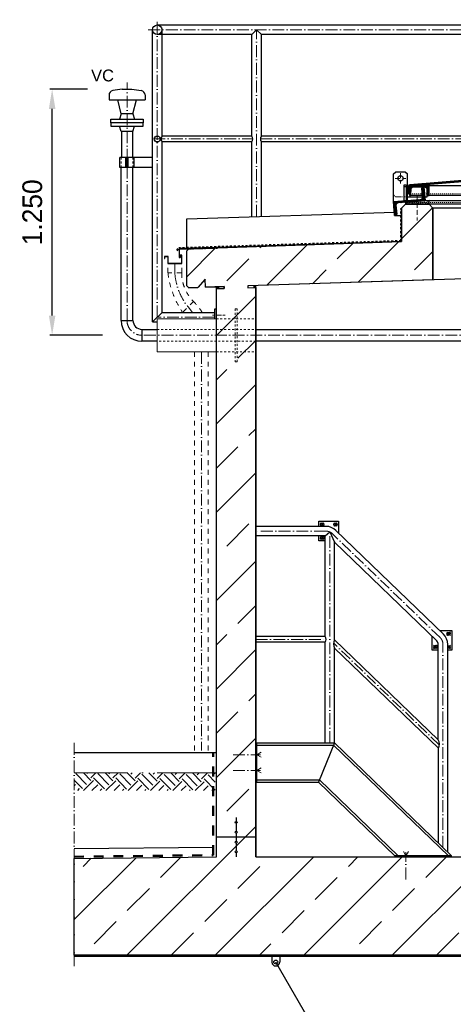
# Model space of a CAD drawing. Header units: millimetres. Extents: x -48448 to 452754, y -13941 to 17062.
# Tile 51 of 256: x -9190 to -6988, y 2330 to 7333. Entities that reach past the tile are written whole.
import ezdxf

# ---------------------------------------------------------------- set-up
doc = ezdxf.new("R2010")
doc.units = ezdxf.units.MM
doc.linetypes.add('ACAD_ISO10W100', pattern=[18, 12, -3, 0, -3])
doc.linetypes.add('JIS_02_1.0', pattern=[2, 1, -1])
doc.layers.add('Bemaßung', color=7, linetype='Continuous', lineweight=13)
doc.layers.add('Beschriftung', color=7, linetype='Continuous')
doc.styles.add('LBB3.5M1000', font='isocp.shx', dxfattribs={"height": 3.5})
doc.dimstyles.new('DIN', dxfattribs={"dimtxt": 2.5, "dimasz": 2.5, "dimexe": 1.25, "dimexo": 0.625, "dimtad": 1, "dimtih": 1, "dimdec": 4, "dimdsep": 46, "dimlunit": 6, "dimtxsty": 'Standard', "dimcen": 2.5, "dimadec": 0, "dimazin": 0, "dimtfac": 1, "dimtdec": 4, "dimtmove": 0, "dimatfit": 3, "dimfxl": 0, "dimtvp": 1, "dimtolj": 1, "dimtzin": 0, "dimarcsym": 0})
pattern_1 = [(45, (134185.1, 41129.55), (-224.5064, 224.5064), []), (45, (134409.62, 41129.55), (-224.5064, 224.5064), [158.75, -79.375])]

# ---------------------------------------------------------------- blocks, each defined once
blk = doc.blocks.new('*D38')
at = {"layer": 'Bemaßung', "color": 0, "lineweight": -2, "transparency": 16777216}
for p, q in [((-8844.8, 6979.8), (-9037.6, 6979.8)), ((-9025.1, 5829.8), (-9025.1, 6879.8)), ((-8768.8, 5729.8), (-9037.6, 5729.8))]:
    blk.add_line(p, q, dxfattribs=at)
at = {"layer": 'Bemaßung', "color": 0, "transparency": 16777216}
for points in [[(-9041.7, 6879.8), (-9008.4, 6879.8), (-9025.1, 6979.8)], [(-9041.7, 5829.8), (-9008.4, 5829.8), (-9025.1, 5729.8)]]:
    blk.add_solid(points, dxfattribs=at)
at = {"layer": 'DEFPOINTS', "color": 0, "transparency": 16777216}
for p in [(-9025.1, 6979.8), (-8644.8, 6979.8), (-8568.8, 5729.8)]:
    blk.add_point(p, dxfattribs=at)
at = {"layer": 'Bemaßung', "color": 0, "transparency": 16777216, "insert": (-9125.5, 6354.8), "char_height": 100, "attachment_point": 5, "rotation": 90}
blk.add_mtext('\\A1;1.250', dxfattribs=at)

msp = doc.modelspace()

# ---------------------------------------------------------------- hatches: boundary and pattern name
h = msp.add_hatch()
h.set_pattern_fill('ANSI31', color=256)
h.set_pattern_definition([(45, (102925.6535, 60982.2733), (-2.24506403, 2.24506403), [])])
edge = h.paths.add_edge_path()
edge.add_line((-5970.932, 6487.126), (-5970.932, 6449.433))
edge.add_line((-5970.932, 6449.433), (-5965.932, 6449.433))
edge.add_line((-5965.932, 6449.433), (-5965.932, 6487.509))
edge.add_arc((-5973.432, 6487.509), 7.5, 360, 445.426079)
edge.add_line((-5972.834, 6494.985), (-6590.334, 6544.385))
edge.add_arc((-6590.932, 6536.909), 7.5, 445.426079, 454.573921)
edge.add_line((-6591.53, 6544.385), (-7209.03, 6494.985))
edge.add_arc((-7208.432, 6487.509), 7.5, 454.573921, 540)
edge.add_line((-7215.932, 6487.509), (-7215.932, 6449.433))
edge.add_line((-7215.932, 6449.433), (-7210.932, 6449.433))
edge.add_line((-7210.932, 6449.433), (-7210.932, 6487.126))
edge.add_arc((-7208.432, 6487.126), 2.5, 454.610649, 540, ccw=False)
edge.add_line((-7208.633, 6489.618), (-6591.535, 6539.384))
edge.add_arc((-6590.932, 6531.908), 7.5, 445.389351, 454.610649, ccw=False)
edge.add_line((-6590.329, 6539.384), (-5973.231, 6489.618))
edge.add_arc((-5973.432, 6487.126), 2.5, 360, 445.389351, ccw=False)
at = {"lineweight": 13}
h = msp.add_hatch(dxfattribs=at)
h.set_pattern_fill('ANSI33', color=256, scale=50, style=0)
h.paths.add_polyline_path([(-8285.877, 5973.158), (-8330.854, 5971.707), (-8341.171, 5981.38), (-8341.171, 6158.475), (-8331.502, 6168.789), (-7250.932, 6206.651), (-7250.932, 6375.37), (-7230.932, 6395.37), (-7110.932, 6395.37), (-7090.932, 6375.37), (-7090.932, 6011.709), (-8031.235, 5981.374), (-8030.911, 5971.379), (-7990.932, 5972.669), (-7990.932, 3079.77), (-4190.932, 3079.77), (-4190.932, 6095.262), (-4150.953, 6096.551), (-4151.275, 6106.546), (-6090.932, 6043.97), (-6090.932, 6375.37), (-6070.932, 6395.37), (-5950.932, 6395.37), (-5930.932, 6375.37), (-5930.932, 6249.236), (-4053.74, 6309.797), (-4043.407, 6320.13), (-4043.407, 6450.345), (-4033.215, 6460.537), (-3853.402, 6466.338), (-3843.407, 6456.343), (-3843.407, 6126.484), (-3853.079, 6116.166), (-3898.056, 6114.715), (-3939.325, 6153.405), (-3938.035, 6113.426), (-4030.911, 6110.429), (-4030.589, 6100.434), (-3990.932, 6101.714), (-3990.932, 3079.77), (-3120.707, 3069.974), (-3120.597, 2579.77), (-8913.67, 2579.77), (-8913.67, 3071.634), (-8190.932, 3079.77), (-8190.932, 5966.216), (-8150.953, 5967.506), (-8151.275, 5977.501), (-8245.898, 5974.448), (-8247.188, 6014.427)])
h = msp.add_hatch(dxfattribs=at)
h.set_pattern_fill('ANSI31', color=256, angle=-4.763642)
h.set_pattern_definition([(40.2363583, (104700.662, 53213.6067), (-2.05086662, 2.42375146), [])])
edge = h.paths.add_edge_path()
edge.add_line((-7142.571, 6482.976), (-7137.09, 6483.433))
edge.add_line((-7137.09, 6483.433), (-7131.277, 6413.674))
edge.add_line((-7131.277, 6413.674), (-7268.801, 6402.214))
edge.add_arc((-7267.887, 6391.252), 11, 454.763642, 544.763642)
edge.add_line((-7278.849, 6390.339), (-7275.112, 6345.494))
edge.add_arc((-7280.593, 6345.037), 5.5, 274.763642, 364.763642, ccw=False)
edge.add_line((-7280.136, 6339.556), (-7285.617, 6339.1))
edge.add_line((-7285.617, 6339.1), (-7291.43, 6408.858))
edge.add_line((-7291.43, 6408.858), (-7153.907, 6420.318))
edge.add_arc((-7154.821, 6431.28), 11, 274.763642, 364.763642)
edge.add_line((-7143.859, 6432.193), (-7147.596, 6477.038))
edge.add_arc((-7142.115, 6477.495), 5.5, 454.763642, 544.763642, ccw=False)
h = msp.add_hatch(dxfattribs=at)
h.set_pattern_fill('ANSI31', color=256, angle=90)
h.set_pattern_definition([(135, (102082.5107, 60982.2733), (-2.24506403, -2.24506403), [])])
edge = h.paths.add_edge_path()
edge.add_arc((-7128.932, 6474.933), 8.5, 363.62853, 450, ccw=False)
edge.add_line((-7120.449, 6475.471), (-7118.416, 6443.414))
edge.add_arc((-7114.175, 6443.683), 4.25, 183.62853, 270)
edge.add_line((-7114.175, 6439.433), (-7110.932, 6439.433))
edge.add_line((-7110.932, 6439.433), (-7110.932, 6486.883))
edge.add_arc((-7113.482, 6486.883), 2.55, 360, 450)
edge.add_line((-7113.482, 6489.433), (-7208.382, 6489.433))
edge.add_arc((-7208.382, 6486.883), 2.55, 450, 540)
edge.add_line((-7210.932, 6486.883), (-7210.932, 6439.433))
edge.add_line((-7210.932, 6439.433), (-7207.689, 6439.433))
edge.add_arc((-7207.689, 6443.683), 4.25, 270, 356.37147)
edge.add_line((-7203.448, 6443.414), (-7201.415, 6475.471))
edge.add_arc((-7192.932, 6474.933), 8.5, 450, 536.37147, ccw=False)
edge.add_line((-7192.932, 6483.433), (-7128.932, 6483.433))
h = msp.add_hatch()
h.set_pattern_fill('AR-SAND', color=256, scale=0.1)
h.set_pattern_definition([(37.5, (101643.925, 60974.2106), (-0.16000313, 4.89413237), [0, -3.8608, 0, -4.318, 0, -4.1275]), (7.5, (101643.925, 60974.2106), (4.49523283, 7.168251), [0, -2.0828, 0, -3.4798, 0, -1.3335]), (327.5, (101640.801, 60974.2106), (7.9099237, 0.01437185), [0, -1.27, 0, -4.572, 0, -5.969]), (317.5, (101640.801, 60974.2106), (7.63556452, 2.22929323), [0, -0.635, 0, -2.9972, 0, -3.429])])
h.paths.add_polyline_path([(-7110.932, 6395.37), (-7230.932, 6395.37), (-7230.932, 6405.37), (-7110.932, 6415.37)])
h = msp.add_hatch(color=256)
h.dxf.hatch_style = 1
h.paths.add_polyline_path([(-8190.932, 5976.222), (-8180.937, 5976.544), (-8180.615, 5966.549), (-8190.932, 5966.216)])
h = msp.add_hatch(color=256)
h.dxf.hatch_style = 1
h.paths.add_polyline_path([(-8001.249, 5982.341), (-7990.932, 5982.674), (-7990.932, 5972.669), (-8000.927, 5972.346)])
h = msp.add_hatch()
h.set_pattern_fill('EARTH', color=256, scale=12.5, angle=44.355047, style=0)
h.set_pattern_definition([(44.35505, (40301.07, -102.33), (1.26356, 112.24609), [79.375, -79.375]), (44.35505, (40280.26, -81.05), (1.26356, 112.24609), [79.375, -79.375]), (44.35505, (40259.45, -59.77), (1.26356, 112.24609), [79.375, -79.375]), (134.35505, (40259.61, -45.74), (-112.24609, 1.26356), [79.375, -79.375]), (134.35505, (40280.89, -24.93), (-112.24609, 1.26356), [79.375, -79.375]), (134.35505, (40302.17, -4.12), (-112.24609, 1.26356), [79.375, -79.375])])
h.paths.add_polyline_path([(-8913.67, 3506.437), (-8913.67, 3416.843), (-8196.347, 3416.843), (-8196.347, 3506.437)])
h = msp.add_hatch(dxfattribs=at)
h.set_pattern_fill('ANSI33', color=256, scale=50, style=0)
h.set_pattern_definition(pattern_1)
h.paths.add_polyline_path([(-8095.932, 3254.943, 1), (-8085.932, 3254.943, 1)], flags=17)
h = msp.add_hatch(dxfattribs=at)
h.set_pattern_fill('ANSI33', color=256, scale=50, style=0)
h.set_pattern_definition([(45, (134185.1, 41179.55), (-224.5064, 224.5064), []), (45, (134409.62, 41179.55), (-224.5064, 224.5064), [158.75, -79.375])])
h.paths.add_polyline_path([(-8095.932, 3254.943, 1), (-8085.932, 3254.943, 1)], flags=17)
h = msp.add_hatch(dxfattribs=at)
h.set_pattern_fill('ANSI33', color=256, scale=50, style=0)
h.set_pattern_definition(pattern_1)
h.paths.add_polyline_path([(-8095.932, 3204.943, 1), (-8085.932, 3204.943, 1)], flags=17)
h = msp.add_hatch(dxfattribs=at)
h.set_pattern_fill('ANSI33', color=256, scale=50, style=0)
h.set_pattern_definition([(45, (134185.1, 41079.2), (-224.5064, 224.5064), []), (45, (134409.62, 41079.2), (-224.5064, 224.5064), [158.75, -79.375])])
h.paths.add_polyline_path([(-8095.932, 3154.597, 1), (-8085.932, 3154.597, 1)], flags=17)
h = msp.add_hatch(dxfattribs=at)
h.set_pattern_fill('ANSI33', color=256, scale=50, style=0)
h.set_pattern_definition([(45, (134185.1, 41029.2), (-224.5064, 224.5064), []), (45, (134409.62, 41029.2), (-224.5064, 224.5064), [158.75, -79.375])])
h.paths.add_polyline_path([(-8095.932, 3104.597, 1), (-8085.932, 3104.597, 1)], flags=17)

# ---------------------------------------------------------------- linework, layer by layer
at = {"linetype": 'ACAD_ISO10W100', "lineweight": 18, "ltscale": 5}
for p, q in [((-8491.171, 5821.852), (-8491.171, 7333.486)), ((-8537.236, 7282.421), (-5455.191, 7282.421)), ((-7986.673, 6332.993), (-7986.673, 7282.421)), ((-8644.784, 5805.77), (-8644.784, 7013.666)), ((-8511.033, 6727.421), (-8005.639, 6727.421)), ((-7967.706, 6727.421), (-6745.639, 6727.421)), ((-8200.932, 5821.852), (-8491.171, 5821.852)), ((-6516.8, 5729.77), (-8568.784, 5729.77)), ((-7634.577, 4734.631), (-7990.932, 4734.631)), ((-7615.082, 3658.77), (-7615.082, 4730.522)), ((-7054.847, 4194.014), (-7601.037, 4721.087)), ((-7990.932, 4184.62), (-7634.048, 4184.62)), ((-7058.185, 3647.214), (-7596.103, 4166.305)), ((-7040.087, 3127.205), (-7040.087, 4159.258)), ((-7963.925, 3611.476), (-7985.932, 3598.77)), ((-8105.744, 3598.77), (-7967.046, 3598.77)), ((-7985.932, 3598.77), (-7963.925, 3586.064)), ((-8105.744, 3518.77), (-7967.046, 3518.77)), ((-7985.932, 3518.77), (-7963.925, 3531.476)), ((-7963.925, 3506.064), (-7985.932, 3518.77)), ((-7228.39, 3084.77), (-7241.096, 3106.777)), ((-7215.684, 3106.777), (-7228.39, 3084.77)), ((-7228.39, 2964.958), (-7228.39, 3103.656))]:
    msp.add_line(p, q, dxfattribs=at)
for p, q in [((-8491.171, 7306.571), (-3693.407, 7306.571)), ((-8515.321, 5797.702), (-8515.321, 7282.421)), ((-8010.823, 7258.271), (-8491.171, 7258.271)), ((-8467.021, 6742.371), (-8467.021, 7282.421)), ((-8010.823, 7258.271), (-7986.673, 7282.421)), ((-8010.823, 6742.371), (-8010.823, 7258.271)), ((-7986.673, 7282.421), (-7962.523, 7258.271)), ((-6750.823, 7258.271), (-7962.523, 7258.271)), ((-7962.523, 6742.371), (-7962.523, 7258.271)), ((-8671.021, 6632.738), (-8671.021, 6764.77)), ((-8614.634, 6632.738), (-8614.634, 6764.77)), ((-8010.823, 6742.371), (-8467.021, 6742.371)), ((-8467.021, 5846.002), (-8467.021, 6712.471)), ((-8010.823, 6712.471), (-8467.021, 6712.471)), ((-8010.823, 6332.214), (-8010.823, 6712.471)), ((-6750.823, 6742.371), (-7962.523, 6742.371)), ((-6750.823, 6712.471), (-7962.523, 6712.471)), ((-7962.523, 6333.772), (-7962.523, 6712.471)), ((-8674.934, 5805.77), (-8674.934, 6582.738)), ((-8614.634, 5805.77), (-8614.634, 6582.738)), ((-7290.932, 6549.433), (-7280.932, 6559.433)), ((-7290.932, 6549.433), (-7280.932, 6559.433)), ((-7230.932, 6559.433), (-7280.932, 6559.433)), ((-7230.932, 6559.433), (-7280.932, 6559.433)), ((-7230.932, 6559.433), (-7220.932, 6549.433)), ((-7230.932, 6559.433), (-7220.932, 6549.433)), ((-7290.932, 6408.899), (-7290.932, 6549.433)), ((-7290.932, 6408.899), (-7290.932, 6549.433)), ((-7220.932, 6423.524), (-7220.932, 6549.433)), ((-7220.932, 6414.733), (-7220.932, 6549.433)), ((-7226.932, 6484.433), (-7236.932, 6484.433)), ((-7220.932, 6483.433), (-7215.932, 6483.433)), ((-6068.382, 6489.433), (-7113.482, 6489.433)), ((-7144.462, 6439.433), (-7210.932, 6439.433)), ((-6048.44, 6439.433), (-7120.617, 6439.433)), ((-8341.171, 6321.557), (-7286.989, 6355.566)), ((-7230.932, 6395.37), (-7250.932, 6375.37)), ((-7250.932, 6375.37), (-7250.932, 6278.271)), ((-5950.932, 6395.37), (-7230.932, 6395.37)), ((-7110.932, 6395.37), (-7090.932, 6375.37)), ((-7090.932, 6011.709), (-7090.932, 6375.37)), ((-6090.932, 6375.37), (-7090.932, 6375.37)), ((-8341.171, 6174.48), (-8341.171, 6321.557)), ((-7285.617, 6339.1), (-7250.932, 6339.1)), ((-7250.932, 6339.1), (-7250.932, 6206.651)), ((-7250.932, 6206.651), (-8237.303, 6174.83)), ((-8341.171, 6158.475), (-8331.499, 6168.792)), ((-8341.171, 5981.38), (-8341.171, 6158.475)), ((-8311.311, 6169.44), (-8311.408, 6172.439)), ((-8309.699, 6165.988), (-8310.022, 6175.988)), ((-8308.313, 6169.537), (-8308.409, 6172.536)), ((-8249.809, 6171.425), (-8249.906, 6174.423)), ((-8248.197, 6167.972), (-8248.519, 6177.972)), ((-8246.811, 6171.521), (-8246.907, 6174.52)), ((-8190.49, 6173.338), (-8190.587, 6176.337)), ((-8188.878, 6169.886), (-8189.2, 6179.886)), ((-8187.491, 6173.435), (-8187.588, 6176.433)), ((-4151.275, 6106.546), (-8031.235, 5981.374)), ((-8247.188, 6014.427), (-8285.877, 5973.158)), ((-8245.898, 5974.448), (-8247.188, 6014.427)), ((-8341.171, 5981.38), (-8330.854, 5971.707)), ((-8330.854, 5971.707), (-8285.877, 5973.158)), ((-8245.898, 5974.448), (-8190.932, 5976.222)), ((-8190.932, 5976.222), (-8151.275, 5977.501)), ((-8190.932, 3079.77), (-8190.932, 5976.222)), ((-8150.953, 5967.506), (-8190.932, 5966.216)), ((-8180.937, 5976.544), (-8180.615, 5966.549)), ((-8151.275, 5977.501), (-8150.953, 5967.506)), ((-8031.235, 5981.374), (-8030.912, 5971.379)), ((-8030.911, 5971.379), (-7990.932, 5972.669)), ((-8001.249, 5982.341), (-8000.927, 5972.346)), ((-7990.932, 3079.77), (-7990.932, 5982.674)), ((-8674.934, 5805.77), (-8614.634, 5805.77)), ((-8467.021, 5846.002), (-8515.321, 5797.702)), ((-8467.021, 5846.002), (-8200.932, 5846.002)), ((-8568.784, 5759.92), (-8568.784, 5699.62)), ((-8568.784, 5759.92), (-8490.932, 5759.92)), ((-8515.321, 5797.702), (-8490.932, 5797.702)), ((-7990.932, 5759.92), (-6516.8, 5759.92)), ((-8490.932, 5699.62), (-8568.784, 5699.62)), ((-6516.8, 5699.62), (-7990.932, 5699.62)), ((-7634.566, 4758.77), (-7990.932, 4758.77)), ((-7639.232, 4710.47), (-7990.932, 4710.47)), ((-7639.232, 4710.47), (-7615.082, 4730.522)), ((-7639.232, 4199.57), (-7639.232, 4710.47)), ((-7615.082, 4730.522), (-7590.932, 4677.775)), ((-7038.078, 4211.392), (-7584.256, 4738.454)), ((-7590.932, 4182.091), (-7590.932, 4677.775)), ((-7071.617, 4176.636), (-7590.932, 4677.775)), ((-7639.232, 4199.57), (-7990.932, 4199.57)), ((-7639.232, 4169.67), (-7990.932, 4169.67)), ((-7639.232, 3658.77), (-7639.232, 4169.67)), ((-7064.237, 3673.831), (-7590.932, 4182.091)), ((-7064.237, 3673.831), (-7064.237, 4159.258)), ((-7015.937, 3103.9), (-7015.937, 4159.258)), ((-7590.932, 3658.77), (-7590.932, 4140.54)), ((-7063.365, 3631.437), (-7590.932, 4140.54)), ((-7990.932, 3658.77), (-7590.932, 3658.77)), ((-7985.932, 3458.77), (-7985.932, 3658.77)), ((-7590.932, 3658.77), (-7671.696, 3458.77)), ((-7590.932, 3658.77), (-6996.113, 3084.77)), ((-8190.932, 3608.77), (-8913.67, 3608.77)), ((-7985.932, 3647.27), (-7595.576, 3647.27)), ((-7595.576, 3647.27), (-7012.674, 3084.77)), ((-7063.365, 3149.668), (-7063.365, 3631.437)), ((-7990.932, 3458.77), (-7671.696, 3458.77)), ((-7985.932, 3470.27), (-7667.052, 3470.27)), ((-7671.696, 3458.77), (-7284.131, 3084.77)), ((-7667.052, 3470.27), (-7267.57, 3084.77)), ((-8090.932, 3279.77), (-8090.932, 3259.943)), ((-8090.932, 3249.943), (-8090.932, 3209.943)), ((-7990.932, 3179.77), (-8190.932, 3179.77)), ((-8090.932, 3199.943), (-8090.932, 3159.597)), ((-8913.67, 3121.638), (-8207.044, 3129.592)), ((-8090.932, 3149.597), (-8090.932, 3109.597)), ((-8913.67, 3071.634), (-8190.932, 3079.77)), ((-8090.932, 3099.597), (-8090.932, 3079.77)), ((-7990.932, 3079.77), (-6090.932, 3079.77)), ((-8913.67, 2579.77), (-3120.597, 2579.77)), ((-8913.67, 2574.77), (-3120.597, 2574.77))]:
    msp.add_line(p, q)
at = {"linetype": 'Continuous', "lineweight": -2, "ltscale": 10}
for p, q in [((-8619.784, 6979.77), (-8572.743, 6973.439)), ((-8674.934, 6854.77), (-8682.284, 6827.77)), ((-8614.634, 6854.77), (-8674.934, 6854.77)), ((-8614.634, 6854.77), (-8607.284, 6827.77)), ((-8674.934, 6764.77), (-8682.284, 6791.77)), ((-8614.634, 6764.77), (-8674.934, 6764.77)), ((-8614.634, 6764.77), (-8607.284, 6791.77))]:
    msp.add_line(p, q, dxfattribs=at)
at = {"linetype": 'Continuous', "ltscale": 10}
for p, q in [((-8736.284, 6951.185), (-8736.284, 6926.112)), ((-8736.284, 6926.112), (-8553.284, 6926.112)), ((-8674.934, 6854.77), (-8692.209, 6926.112)), ((-8614.634, 6854.77), (-8597.358, 6926.112)), ((-8553.284, 6951.185), (-8553.284, 6926.112)), ((-8681.598, 6582.738), (-8681.598, 6632.738)), ((-8515.321, 6632.738), (-8681.598, 6632.738)), ((-8651.41, 6582.738), (-8651.41, 6632.738)), ((-8646.902, 6582.738), (-8646.902, 6632.738)), ((-8642.666, 6582.738), (-8642.666, 6632.738)), ((-8638.158, 6582.738), (-8638.158, 6632.738)), ((-8607.97, 6582.738), (-8607.97, 6632.738)), ((-8515.321, 6582.738), (-8681.598, 6582.738)), ((-7909.248, 2574.77), (-7909.248, 2544.507)), ((-7869.254, 2574.77), (-7869.254, 2544.977)), ((-7603.31, 2049.708), (-7889.254, 2544.977))]:
    msp.add_line(p, q, dxfattribs=at)
at = {"linetype": 'JIS_02_1.0', "lineweight": 18, "ltscale": 10}
for p, q in [((-8674.934, 6582.738), (-8674.934, 6632.738)), ((-8614.634, 6582.738), (-8614.634, 6632.738)), ((-8190.932, 5813.92), (-7990.932, 5813.92)), ((-8490.932, 5759.92), (-7990.932, 5759.92)), ((-7990.932, 5699.62), (-8490.932, 5699.62)), ((-8190.932, 5645.62), (-7990.932, 5645.62))]:
    msp.add_line(p, q, dxfattribs=at)
at = {"linetype": 'ACAD_ISO10W100', "lineweight": 18, "ltscale": 2}
for p, q in [((-7282.324, 6526.933), (-7229.539, 6526.933)), ((-7282.324, 6526.933), (-7229.539, 6526.933)), ((-7255.932, 6553.325), (-7255.932, 6500.54)), ((-7255.932, 6553.325), (-7255.932, 6500.54)), ((-7170.932, 6437.307), (-7170.932, 6312.423))]:
    msp.add_line(p, q, dxfattribs=at)
at = {"linetype": 'JIS_02_1.0', "lineweight": 18, "ltscale": 2.5}
for p, q in [((-7215.932, 6483.433), (-7192.932, 6483.433)), ((-7132.924, 6433.433), (-7143.962, 6433.433))]:
    msp.add_line(p, q, dxfattribs=at)
at = {"linetype": 'JIS_02_1.0', "lineweight": 18, "ltscale": 5}
for p, q in [((-5950.932, 6405.37), (-7230.932, 6405.37)), ((-5970.932, 6449.433), (-7210.932, 6449.433)), ((-7985.932, 3647.27), (-7595.576, 3647.27))]:
    msp.add_line(p, q, dxfattribs=at)
at = {"linetype": 'JIS_02_1.0', "lineweight": 50, "ltscale": 10}
for p, q in [((-7252.932, 6208.588), (-7252.932, 6373.43)), ((-7252.932, 6208.588), (-8382.15, 6172.158)), ((-8392.389, 6161.236), (-8382.15, 6172.158))]:
    msp.add_line(p, q, dxfattribs=at)
at = {"color": 254, "linetype": 'JIS_02_1.0', "lineweight": 9, "ltscale": 25}
for p, q in [((-8436.98, 6047.392), (-8436.956, 6094.511)), ((-8367.208, 6047.392), (-8366.956, 6094.511)), ((-8367.208, 6047.392), (-8436.98, 6047.392)), ((-8306.798, 5901.552), (-8362.348, 5846.002)), ((-8232.328, 5645.62), (-8302.1, 5645.62))]:
    msp.add_line(p, q, dxfattribs=at)
at = {"color": 253, "linetype": 'ACAD_ISO10W100', "lineweight": 9, "ltscale": 5}
for p, q in [((-8401.98, 6045.182), (-8401.98, 6094.511)), ((-8334.573, 5873.777), (-8312.118, 5846.002))]:
    msp.add_line(p, q, dxfattribs=at)
at = {"lineweight": 13}
for p, q in [((-8490.932, 5645.62), (-8490.932, 5813.92)), ((-8490.932, 5813.92), (-8190.932, 5813.92)), ((-8190.932, 5645.62), (-8490.932, 5645.62))]:
    msp.add_line(p, q, dxfattribs=at)
at = {"linetype": 'ACAD_ISO10W100', "lineweight": 9}
msp.add_line((-8146.25, 5831.852), (-8211.434, 5831.852), dxfattribs=at)
at = {"linetype": 'JIS_02_1.0', "lineweight": 9, "ltscale": 25}
for p, q in [((-8302.1, 5645.62), (-8302.1, 3620.378)), ((-8232.328, 5645.62), (-8232.328, 3620.378)), ((-7662.7, 4777.259), (-7644.52, 4759.079)), ((-7662.7, 4759.079), (-7644.52, 4777.259)), ((-7577.444, 4777.259), (-7595.624, 4759.079)), ((-7577.444, 4759.079), (-7595.624, 4777.259)), ((-7662.7, 4692.003), (-7644.52, 4710.183)), ((-7662.7, 4710.183), (-7644.52, 4692.003)), ((-7002.459, 4222.399), (-7020.639, 4204.219)), ((-7002.459, 4204.219), (-7020.639, 4222.399)), ((-7087.715, 4137.142), (-7069.535, 4155.322)), ((-7087.715, 4155.322), (-7069.535, 4137.142)), ((-7002.459, 4155.322), (-7015.937, 4141.844)), ((-7002.459, 4137.142), (-7015.937, 4150.62))]:
    msp.add_line(p, q, dxfattribs=at)
at = {"linetype": 'ACAD_ISO10W100', "lineweight": 9, "ltscale": 5}
msp.add_line((-8267.1, 5645.62), (-8267.1, 3620.378), dxfattribs=at)
at = {"linetype": 'ACAD_ISO10W100', "lineweight": 13, "ltscale": 5}
msp.add_line((-8913.67, 3658.77), (-8913.67, 2524.77), dxfattribs=at)
at = {"linetype": 'JIS_02_1.0', "lineweight": 9, "ltscale": 5}
msp.add_line((-7985.932, 3658.77), (-7985.932, 3618.77), dxfattribs=at)
at = {"linetype": 'JIS_02_1.0', "lineweight": 50, "ltscale": 50}
for p, q in [((-8207.044, 3088.478), (-8207.044, 3608.77)), ((-8913.67, 3080.519), (-8207.044, 3088.478))]:
    msp.add_line(p, q, dxfattribs=at)
at = {"linetype": 'ACAD_ISO10W100', "lineweight": 13, "ltscale": 25}
msp.add_line((-8190.932, 3506.437), (-8913.67, 3506.437), dxfattribs=at)
at = {"linetype": 'Continuous', "lineweight": -2, "ltscale": 10}
for points in [[(-8727.284, 6827.77), (-8562.284, 6827.77), (-8562.284, 6809.77), (-8727.284, 6809.77)], [(-8727.284, 6791.77), (-8562.284, 6791.77), (-8562.284, 6809.77), (-8727.284, 6809.77)]]:
    msp.add_lwpolyline(points, close=True, dxfattribs=at)
at = {"linetype": 'JIS_02_1.0', "lineweight": 18, "ltscale": 2.5}
msp.add_lwpolyline([(-7220.932, 6477.44), (-7220.932, 6477.44), (-7220.932, 6549.433), (-7230.932, 6559.433), (-7280.932, 6559.433), (-7290.932, 6549.433), (-7290.932, 6443.433), (-7280.932, 6433.433), (-7220.932, 6433.433)], dxfattribs=at)
for points in [[(-5970.932, 6487.126), (-5970.932, 6449.433), (-5965.932, 6449.433), (-5965.932, 6487.509, 0.39102055), (-5972.834, 6494.985), (-6590.334, 6544.385, 0.0399362), (-6591.53, 6544.385), (-7209.03, 6494.985, 0.39102055), (-7215.932, 6487.509), (-7215.932, 6449.433), (-7210.932, 6449.433), (-7210.932, 6487.126, -0.3908358), (-7208.633, 6489.618), (-6591.535, 6539.384, -0.04025723), (-6590.329, 6539.384), (-5973.231, 6489.618, -0.3908358)], [(-7142.571, 6482.976), (-7137.09, 6483.433), (-7131.277, 6413.674), (-7268.801, 6402.214, 0.41421356), (-7278.849, 6390.339), (-7275.112, 6345.494, -0.41421356), (-7280.136, 6339.556), (-7285.617, 6339.1), (-7291.43, 6408.858), (-7153.907, 6420.318, 0.41421356), (-7143.859, 6432.193), (-7147.596, 6477.038, -0.41421356)], [(-7128.932, 6483.433, -0.39578402), (-7120.449, 6475.471), (-7118.416, 6443.414, 0.39578402), (-7114.175, 6439.433), (-7110.932, 6439.433), (-7110.932, 6486.883, 0.41421356), (-7113.482, 6489.433), (-7208.382, 6489.433, 0.41421356), (-7210.932, 6486.883), (-7210.932, 6439.433), (-7207.689, 6439.433, 0.39578402), (-7203.448, 6443.414), (-7201.415, 6475.471, -0.39578402), (-7192.932, 6483.433)]]:
    msp.add_lwpolyline(points, format="xyb", close=True)
for points in [[(-7226.932, 6414.233), (-7236.932, 6413.399), (-7236.932, 6494.433), (-7226.932, 6494.433)], [(-7230.932, 6395.37), (-7110.932, 6395.37), (-7110.932, 6415.37), (-7230.932, 6405.37)], [(-6070.932, 6395.37), (-7110.932, 6395.37), (-7110.932, 6415.37), (-6070.932, 6415.37)], [(-8367.656, 6095.211), (-8436.256, 6095.211), (-8436.256, 6130.211), (-8453.656, 6130.211), (-8453.656, 6119.511), (-8452.956, 6119.511), (-8452.956, 6129.511), (-8436.956, 6129.511), (-8436.956, 6094.511), (-8366.956, 6094.511), (-8366.956, 6137.211), (-8377.656, 6137.211), (-8377.656, 6128.511), (-8376.956, 6128.511), (-8376.956, 6136.511), (-8367.656, 6136.511)], [(-7653.951, 4776.712), (-7646.201, 4773.1), (-7645.861, 4764.558), (-7653.27, 4759.627), (-7661.019, 4763.238), (-7661.36, 4771.781)], [(-7578.225, 4770.184), (-7580.241, 4761.876), (-7588.549, 4759.861), (-7594.842, 4766.154), (-7592.827, 4774.462), (-7584.519, 4776.478)], [(-7654.984, 4692.654), (-7661.855, 4697.742), (-7660.481, 4706.18), (-7652.236, 4709.531), (-7645.365, 4704.443), (-7646.739, 4696.005)], [(-7003.24, 4215.324), (-7005.255, 4207.015), (-7013.564, 4205), (-7019.857, 4211.293), (-7017.842, 4219.602), (-7009.533, 4221.617)], [(-7079.999, 4137.794), (-7086.87, 4142.881), (-7085.496, 4151.319), (-7077.251, 4154.67), (-7070.38, 4149.583), (-7071.754, 4141.145)], [(-7284.131, 3079.77), (-6996.113, 3079.77), (-6996.113, 3084.77), (-7284.131, 3084.77)]]:
    msp.add_lwpolyline(points, close=True)
for points in [[(-7120.617, 6473.313), (-7131.761, 6483.433), (-7192.932, 6483.433)], [(-7132.924, 6433.433), (-7120.617, 6433.433), (-7120.617, 6473.313)], [(-7220.932, 6433.433), (-7143.962, 6433.433)], [(-3120.597, 2579.77), (-8913.67, 2579.77), (-8913.67, 3071.634), (-8190.932, 3079.77), (-8190.932, 5966.216), (-8150.953, 5967.506), (-8151.275, 5977.501), (-8245.898, 5974.448), (-8247.188, 6014.427), (-8285.877, 5973.158), (-8330.854, 5971.707), (-8341.171, 5981.38), (-8341.171, 6158.475), (-8331.502, 6168.789), (-7250.932, 6206.651), (-7250.932, 6375.37), (-7230.932, 6395.37), (-7110.932, 6395.37), (-7090.932, 6375.37), (-7090.932, 6011.709), (-8031.235, 5981.374), (-8030.911, 5971.379), (-7990.932, 5972.669), (-7990.932, 3079.77), (-4190.932, 3079.77)], [(-8378.058, 6128.188), (-8378.058, 6167.343), (-8196.502, 6173.2), (-8196.599, 6176.199), (-8380.638, 6170.261), (-8380.638, 6125.488), (-8374.989, 6125.509), (-8370.352, 6134.188), (-8373.052, 6134.188), (-8376.552, 6128.188), (-8378.061, 6128.188)], [(-8190.932, 5813.92), (-8190.932, 5861.852), (-8200.932, 5861.852), (-8200.932, 5813.92)], [(-7670.072, 4758.77), (-7670.072, 4784.631), (-7570.072, 4784.631), (-7570.072, 4724.767)], [(-7639.232, 4684.631), (-7670.072, 4684.631), (-7670.072, 4710.47)], [(-7057.122, 4229.77), (-6995.087, 4229.77), (-6995.087, 4129.77), (-7015.937, 4129.77)], [(-7064.237, 4129.77), (-7095.087, 4129.77), (-7095.087, 4199.284)], [(-7015.937, 4152.654), (-7014.388, 4154.296), (-7005.681, 4152.45), (-7002.842, 4144.386), (-7008.71, 4138.168), (-7015.937, 4139.7)]]:
    msp.add_lwpolyline(points)
at = {"linetype": 'JIS_02_1.0', "lineweight": 18, "ltscale": 10}
msp.add_lwpolyline([(-8085.932, 5595.62), (-8085.932, 5863.92), (-8095.932, 5863.92), (-8095.932, 5595.62)], close=True, dxfattribs=at)
for centre, radius in [((-8491.171, 7282.421), 24.15), ((-8491.171, 6727.421), 14.95), ((-7255.932, 6526.933), 13.5), ((-7255.932, 6526.933), 13.5), ((-8090.932, 3254.943), 5), ((-8090.932, 3204.943), 5), ((-8090.932, 3154.597), 5), ((-8090.932, 3104.597), 5)]:
    msp.add_circle(centre, radius)
at = {"linetype": 'Continuous', "ltscale": 10}
msp.add_circle((-7889.254, 2544.977), 10, dxfattribs=at)
for centre, radius, start, end in [((-8713.83, 6951.185), 22.454, 97.665628, 180), ((-7889.254, 2544.977), 20, 181.345714, 0)]:
    msp.add_arc(centre, radius, start, end, dxfattribs=at)
at = {"linetype": 'Continuous', "lineweight": -2, "ltscale": 10}
msp.add_arc((-8575.738, 6951.185), 22.454, 0, 82.334372, dxfattribs=at)
for centre, radius, start, end in [((-8448.055, 6727.421), 24.15, 141.75338, 218.24662), ((-8029.789, 6727.421), 24.15, 321.75338, 38.24662), ((-7943.556, 6727.421), 24.15, 141.75338, 218.24662), ((-8568.784, 5805.77), 106.15, 180, 270), ((-8568.784, 5805.77), 45.85, 180, 270), ((-7634.566, 4686.32), 72.45, 46.020428, 90), ((-7088.387, 4159.258), 72.45, 360, 46.020428), ((-7658.198, 4184.62), 24.15, 321.75338, 38.24662), ((-7554.188, 4161.316), 42.211, 150.515283, 209.484717), ((-7088.387, 4159.258), 24.15, 360, 46.020428), ((-7099.096, 3651.908), 41.18, 330.191705, 32.165971)]:
    msp.add_arc(centre, radius, start, end)
at = {"color": 254, "linetype": 'JIS_02_1.0', "lineweight": 9, "ltscale": 25}
for centre, radius, start, end in [((-7984.377, 6100.595), 455.719, 186.704212, 213.96332), ((-8160.958, 6047.392), 206.25, 180, 225), ((-8523.35, 5685), 306.25, 31.716727, 45)]:
    msp.add_arc(centre, radius, start, end, dxfattribs=at)
at = {"color": 253, "linetype": 'ACAD_ISO10W100', "lineweight": 9, "ltscale": 5}
msp.add_arc((-8091.907, 6067.885), 310.75, 183.781229, 218.656252, dxfattribs=at)
at = {"linetype": 'ACAD_ISO10W100', "lineweight": 18, "ltscale": 5}
for centre, radius, start, end in [((-8568.784, 5805.77), 76, 180, 270), ((-7634.577, 4686.331), 48.3, 46.020428, 90), ((-7088.387, 4159.258), 48.3, 0, 46.020428)]:
    msp.add_arc(centre, radius, start, end, dxfattribs=at)

# ---------------------------------------------------------------- next in the draw order: texts
at = {"layer": 'Beschriftung', "insert": (-8827.359, 7080.04), "char_height": 60, "width": 111.95845, "attachment_point": 1, "style": 'LBB3.5M1000', "bg_fill": 2}
msp.add_mtext('{\\fArial|b0|i0|c0|p34;\\C256;VC}', dxfattribs=at)

# ---------------------------------------------------------------- next in the draw order: linework, layer by layer
at = {"linetype": 'Continuous', "lineweight": -2, "ltscale": 10}
for q in [(-8716.825, 6973.439), (-8619.784, 6979.77)]:
    msp.add_line((-8669.784, 6979.77), q, dxfattribs=at)

# ---------------------------------------------------------------- next in the draw order: dimensions: what is measured, and where the dimension line sits
at = {"layer": 'Bemaßung'}
dim = msp.add_linear_dim(base=(-9025.053, 6979.77), p1=(-8568.784, 5729.77), p2=(-8644.784, 6979.77), angle=90, dimstyle='DIN', override={"dimscale": 10, "dimtxt": 10, "dimasz": 10, "dimexo": 20, "dimgap": 2, "dimdec": 2, "dimsah": 1, "dimtdec": 2, "dimtmove": 2}, dxfattribs=at)
dim.commit()
dim.dimension.update_dxf_attribs({"geometry": '*D38', "text_midpoint": (-9125.539, 6354.77), "dimtype": 160})

doc.saveas('drawing.dxf')
